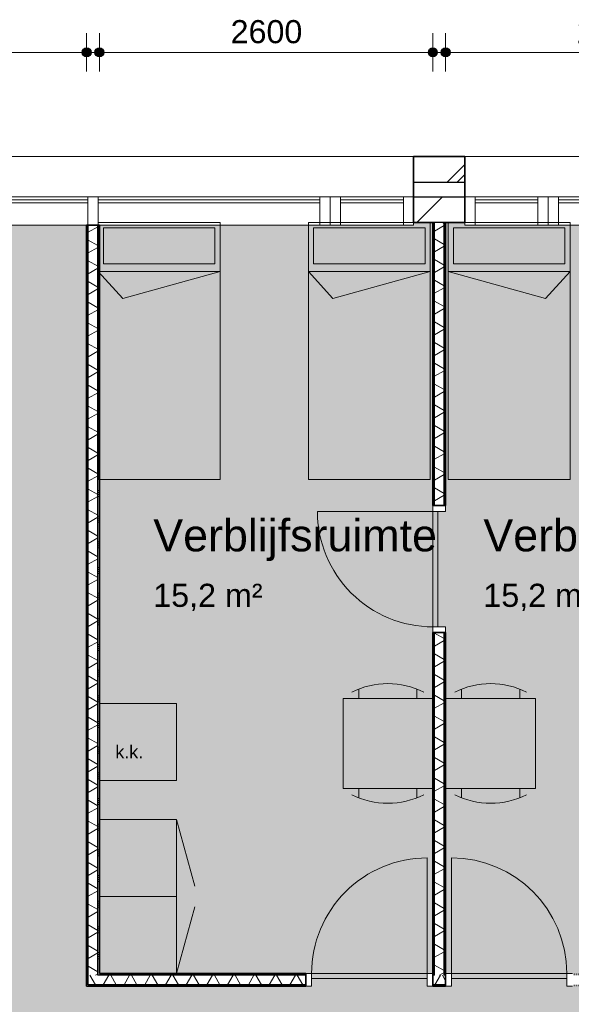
# Model space of a CAD drawing. Header units: millimetres. Extents: x 76115 to 117635, y -12665 to 37646.
# Tile 38 of 52: x 85576 to 89878, y 29975 to 37646. Entities that reach past the tile are written whole.
import ezdxf

# ---------------------------------------------------------------- set-up
doc = ezdxf.new("R2010")
doc.units = ezdxf.units.MM
doc.linetypes.add('Hidden', pattern=[4, 2, -2])
for name, color, linetype, lineweight in [('A-ANNO-DIMS', 211, 'Continuous', 9), ('A-ANNO-DIMS-100', 211, 'Continuous', 9), ('A-AREA-IDEN', 2, 'Continuous', 13), ('A-AREA-PATT', 32, 'Continuous', 9), ('A-DETL', 90, 'Continuous', 13), ('A-DOOR', 31, 'Continuous', 18), ('A-DOOR-FRAM', 31, 'Continuous', 13), ('A-GLAZ-CURT', 52, 'Continuous', 13), ('A-GLAZ-CWMG', 51, 'Continuous', 13), ('A-WALL', 113, 'Continuous', 18), ('A-WALL-PATT', 111, 'Continuous', 35), ('G-ANNO-TEXT', 231, 'Continuous', 9), ('I-WALL', 2, 'Continuous', 18)]:
    doc.layers.add(name, color=color, linetype=linetype, lineweight=lineweight)
doc.styles.add('Arial', font='arial.ttf', dxfattribs={"height": 180})
doc.styles.add('Arial_1', font='arial.ttf', dxfattribs={"height": 250})
doc.styles.add('Arial_2', font='arial.ttf', dxfattribs={"height": 100})
doc.dimstyles.new('1_8mm', dxfattribs={"dimscale": 304.8, "dimtxt": 183.646692, "dimasz": 0.918635, "dimexe": 0.492126, "dimexo": 0.0625, "dimgap": 0.059055, "dimtad": 1, "dimdec": 0, "dimrnd": 5, "dimzin": 0, "dimdsep": 46, "dimtxsty": 'Arial', "dimblk1": 'DOTSMALL', "dimblk2": 'DOTSMALL', "dimsah": 1, "dimcen": 0.09, "dimdle": 0.590551, "dimazin": 0, "dimtfac": 1, "dimtdec": 4, "dimtix": 1, "dimtmove": 0, "dimatfit": 3, "dimfxl": 0.492126, "dimfxlon": 1, "dimtvp": 1, "dimtolj": 1, "dimtzin": 0, "dimlwd": 13, "dimlwe": 13, "dimarcsym": 2})
pattern_1 = [(180, (88897.68, 33140.32), (-2e-14, -200), []), (180, (88897.68, 33156.32), (-2e-14, -200), []), (180, (88897.68, 33172.32), (-2e-14, -200), []), (180, (88897.68, 33188.32), (-2e-14, -200), [])]
pattern_2 = [(270, (96947.73, 30215.82), (200, 7e-13), []), (270, (96931.73, 30215.82), (200, 7e-13), []), (270, (96915.73, 30215.82), (200, 7e-13), []), (270, (96899.73, 30215.82), (200, 7e-13), [])]
pattern_3 = [(180, (86197.66, 33130.82), (-2e-14, -200), []), (180, (86197.66, 33146.82), (-2e-14, -200), []), (180, (86197.66, 33162.82), (-2e-14, -200), []), (180, (86197.66, 33178.82), (-2e-14, -200), [])]

# ---------------------------------------------------------------- blocks, each defined once
blk = doc.blocks.new('System Panel - glas_offset-35-7501420-plot_01')
at = {"layer": 'A-GLAZ-CURT'}
for p, q in [((865, 47.5), (-865, 47.5)), ((-865, 47.5), (-865, 22.5)), ((-865, 22.5), (865, 22.5)), ((865, 22.5), (865, 47.5))]:
    blk.add_line(p, q, dxfattribs=at)
blk = doc.blocks.new('Rectangular Mullion - 80x220-7501414-plot_01')
at = {"layer": 'A-GLAZ-CWMG'}
for p, q in [((86187.7, 36265.8), (87917.7, 36265.8)), ((86197.7, 36045.8), (87917.7, 36045.8))]:
    blk.add_line(p, q, dxfattribs=at)
blk = doc.blocks.new('Rectangular Mullion - 80x220-7501422-plot_01')
at = {"layer": 'A-GLAZ-CWMG'}
for p, q in [((0, 0), (-80, 0)), ((-80, 0), (-80, -220)), ((0, -220), (0, 0)), ((-80, -220), (0, -220))]:
    blk.add_line(p, q, dxfattribs=at)
blk = doc.blocks.new('Rectangular Mullion - 80x220-7501416-plot_01')
at = {"layer": 'A-GLAZ-CWMG'}
for p, q in [((84377.7, 36265.8), (86107.7, 36265.8)), ((84377.7, 36045.8), (86097.7, 36045.8))]:
    blk.add_line(p, q, dxfattribs=at)
blk = doc.blocks.new('Rectangular Mullion - 80x220-7501417-plot_01')
at = {"layer": 'A-GLAZ-CWMG'}
for p, q in [((-40, 0), (40, 0)), ((-40, -220), (-40, 0)), ((40, 0), (40, -220)), ((40, -220), (-40, -220))]:
    blk.add_line(p, q, dxfattribs=at)
blk = doc.blocks.new('System Panel - glas_offset-35-7501423-plot_01')
at = {"layer": 'A-GLAZ-CURT'}
for p, q in [((245, 47.5), (-245, 47.5)), ((-245, 47.5), (-245, 22.5)), ((-245, 22.5), (245, 22.5)), ((245, 22.5), (245, 47.5))]:
    blk.add_line(p, q, dxfattribs=at)
blk = doc.blocks.new('Rectangular Mullion - 80x220-7501419-plot_01')
at = {"layer": 'A-GLAZ-CWMG'}
for p, q in [((83727.6, 36265.8), (84217.7, 36265.8)), ((83727.6, 36045.8), (84217.7, 36045.8))]:
    blk.add_line(p, q, dxfattribs=at)
blk = doc.blocks.new('Rectangular Mullion - 80x220-7501424-plot_01')
at = {"layer": 'A-GLAZ-CWMG'}
for p, q in [((-80, 0), (0, 0)), ((-80, -220), (-80, 0)), ((0, 0), (0, -220)), ((0, -220), (-80, -220))]:
    blk.add_line(p, q, dxfattribs=at)
blk = doc.blocks.new('Rectangular Mullion - 80x220-7501425-plot_01')
at = {"layer": 'A-GLAZ-CWMG'}
for p, q in [((0, 0), (-80, 0)), ((-80, 0), (-80, -220)), ((0, -220), (0, 0)), ((-80, -220), (0, -220))]:
    blk.add_line(p, q, dxfattribs=at)
blk = doc.blocks.new('Rectangular Mullion - 80x220-7501421-plot_01')
at = {"layer": 'A-GLAZ-CWMG'}
for p, q in [((-80, 0), (0, 0)), ((-80, -220), (-80, 0)), ((0, 0), (0, -220)), ((0, -220), (-80, -220))]:
    blk.add_line(p, q, dxfattribs=at)
blk = doc.blocks.new('200_32_ISR_deur_binnen - dagmaat 0900x2300-7594411-plot_01')
at = {"layer": 'A-DOOR', "lineweight": 13}
blk.add_hatch(color=256, dxfattribs=at).paths.add_polyline_path([(450, -10), (-450, -10), (-450, -50), (450, -50)])
at = {"layer": 'A-DOOR', "linetype": 'Hidden', "lineweight": 13}
blk.add_line((-450, -10), (450, -10), dxfattribs=at)
at = {"layer": 'A-DOOR', "lineweight": 13}
for p, q in [((-450, -10), (450, -10)), ((-450, -50), (-450, -10)), ((-450, -50), (-450, -950)), ((-450, -50), (450, -50)), ((450, -50), (-450, -50)), ((450, -10), (450, -50))]:
    blk.add_line(p, q, dxfattribs=at)
blk.add_arc((-450, -50), 900, 270, 0, dxfattribs=at)
at = {"layer": 'A-DOOR-FRAM'}
for p, q in [((-495, 50), (-450, 50)), ((-450, 50), (-450, -50)), ((450, -50), (450, 50)), ((450, 50), (495, 50)), ((-450, -50), (-495, -50)), ((495, -50), (450, -50))]:
    blk.add_line(p, q, dxfattribs=at)
blk = doc.blocks.new('200_32_ISR_deur_binnen - dagmaat 0900x2300-7594412-plot_01')
at = {"layer": 'A-DOOR', "lineweight": 13}
blk.add_hatch(color=256, dxfattribs=at).paths.add_polyline_path([(-450, 10), (450, 10), (450, 50), (-450, 50)])
for p, q in [((-450, 50), (-450, 950)), ((-450, 50), (450, 50)), ((-450, 50), (-450, 10)), ((450, 50), (-450, 50)), ((-450, 10), (450, 10)), ((450, 10), (450, 50))]:
    blk.add_line(p, q, dxfattribs=at)
at = {"layer": 'A-DOOR', "linetype": 'Hidden', "lineweight": 13}
blk.add_line((-450, 10), (450, 10), dxfattribs=at)
at = {"layer": 'A-DOOR', "lineweight": 13}
blk.add_arc((-450, 50), 900, 360, 90, dxfattribs=at)
at = {"layer": 'A-DOOR-FRAM'}
for p, q in [((-450, 50), (-495, 50)), ((-450, -50), (-450, 50)), ((495, 50), (450, 50)), ((450, 50), (450, -50)), ((-495, -50), (-450, -50)), ((450, -50), (495, -50))]:
    blk.add_line(p, q, dxfattribs=at)
blk = doc.blocks.new('DIMBLOCK21-plot_01')
at = {"layer": 'A-ANNO-DIMS-100', "lineweight": 25}
h = blk.add_hatch(color=256, dxfattribs=at)
edge = h.paths.add_edge_path()
edge.add_arc((88897.7, 37391.1), 35, 0, 360)
h = blk.add_hatch(color=256, dxfattribs=at)
edge = h.paths.add_edge_path()
edge.add_arc((91497.7, 37391.1), 35, 0, 360)
at = {"layer": 'A-ANNO-DIMS-100', "lineweight": 13}
for p, q in [((88897.7, 37391.1), (88897.7, 37541.1)), ((91497.7, 37391.1), (91497.7, 37541.1)), ((88717.7, 37391.1), (91677.7, 37391.1)), ((88897.7, 37391.1), (88897.7, 37241.1)), ((91497.7, 37391.1), (91497.7, 37241.1))]:
    blk.add_line(p, q, dxfattribs=at)
at = {"layer": 'A-ANNO-DIMS-100', "lineweight": 25}
for centre in [(88897.7, 37391.1), (91497.7, 37391.1)]:
    blk.add_circle(centre, 35, dxfattribs=at)
at = {"layer": 'A-ANNO-DIMS-100', "color": 0, "lineweight": 13, "insert": (89920.8, 37642.8), "char_height": 180, "width": 664.518, "attachment_point": 1, "line_spacing_factor": 0.941778, "style": 'Arial'}
blk.add_mtext('2600', dxfattribs=at)
blk = doc.blocks.new('_DotSmall')
at = {"color": 0, "linetype": 'ByBlock', "const_width": 0.5}
blk.add_lwpolyline([(-0.0625, 0, 1), (0.0625, 0, 1)], format="xyb", close=True, dxfattribs=at)
blk = doc.blocks.new('DIMBLOCK22-plot_01')
at = {"layer": 'A-ANNO-DIMS-100', "lineweight": 25}
h = blk.add_hatch(color=256, dxfattribs=at)
edge = h.paths.add_edge_path()
edge.add_arc((86197.7, 37391.1), 35, 0, 360)
h = blk.add_hatch(color=256, dxfattribs=at)
edge = h.paths.add_edge_path()
edge.add_arc((88797.7, 37391.1), 35, 0, 360)
at = {"layer": 'A-ANNO-DIMS-100', "lineweight": 13}
for p, q in [((86197.7, 37391.1), (86197.7, 37541.1)), ((88797.7, 37391.1), (88797.7, 37541.1)), ((86017.7, 37391.1), (88977.7, 37391.1)), ((86197.7, 37391.1), (86197.7, 37241.1)), ((88797.7, 37391.1), (88797.7, 37241.1))]:
    blk.add_line(p, q, dxfattribs=at)
at = {"layer": 'A-ANNO-DIMS-100', "lineweight": 25}
for centre in [(86197.7, 37391.1), (88797.7, 37391.1)]:
    blk.add_circle(centre, 35, dxfattribs=at)
at = {"layer": 'A-ANNO-DIMS-100', "color": 0, "lineweight": 13, "insert": (87220.8, 37642.8), "char_height": 180, "width": 664.518, "attachment_point": 1, "line_spacing_factor": 0.941778, "style": 'Arial'}
blk.add_mtext('2600', dxfattribs=at)
blk = doc.blocks.new('DIMBLOCK23-plot_01')
at = {"layer": 'A-ANNO-DIMS-100', "lineweight": 25}
h = blk.add_hatch(color=256, dxfattribs=at)
edge = h.paths.add_edge_path()
edge.add_arc((84347.7, 37391.1), 35, 0, 360)
h = blk.add_hatch(color=256, dxfattribs=at)
edge = h.paths.add_edge_path()
edge.add_arc((86097.7, 37391.1), 35, 0, 360)
at = {"layer": 'A-ANNO-DIMS-100', "lineweight": 13}
for p, q in [((84347.7, 37391.1), (84347.7, 37541.1)), ((86097.7, 37391.1), (86097.7, 37541.1)), ((84167.7, 37391.1), (86277.7, 37391.1)), ((84347.7, 37391.1), (84347.7, 37241.1)), ((86097.7, 37391.1), (86097.7, 37241.1))]:
    blk.add_line(p, q, dxfattribs=at)
at = {"layer": 'A-ANNO-DIMS-100', "lineweight": 25}
for centre in [(84347.7, 37391.1), (86097.7, 37391.1)]:
    blk.add_circle(centre, 35, dxfattribs=at)
at = {"layer": 'A-ANNO-DIMS-100', "color": 0, "lineweight": 13, "insert": (84945.8, 37642.8), "char_height": 180, "width": 664.518, "attachment_point": 1, "line_spacing_factor": 0.941778, "style": 'Arial'}
blk.add_mtext('1750', dxfattribs=at)

msp = doc.modelspace()

# ---------------------------------------------------------------- hatches: boundary and pattern name
at = {"layer": 'A-AREA-PATT'}
h = msp.add_hatch(color=9, dxfattribs=at)
h.paths.add_polyline_path([(88752.7, 30165.8), (88752.7, 30175.8), (87852.7, 30175.8), (87852.7, 30165.8), (88547.4, 30165.8)])
h.paths.add_polyline_path([(88752.7, 30215.8), (88797.7, 30215.8), (88797.7, 36064.8), (88647.7, 36064.8), (88647.7, 36045.8), (86197.7, 36045.8), (86197.7, 30215.8), (88514.3, 30215.8)])
h.paths.add_polyline_path([(88837.7, 32915.8), (88847.7, 32915.8), (88847.7, 33815.8), (88837.7, 33815.8)])
h = msp.add_hatch(color=9, dxfattribs=at)
h.paths.add_polyline_path([(89842.7, 30165.8), (89842.7, 30175.8), (88942.7, 30175.8), (88942.7, 30165.8), (89535.4, 30165.8)])
h.paths.add_polyline_path([(91497.7, 30215.8), (91497.7, 36045.8), (89047.7, 36045.8), (89047.7, 36064.8), (88897.7, 36064.8), (88897.7, 33815.8), (88847.7, 33815.8), (88847.7, 32915.8), (88897.7, 32915.8), (88897.7, 30215.8), (89887.7, 30215.8)])
h = msp.add_hatch(color=9, dxfattribs=at)
h.paths.add_polyline_path([(104851.7, 3666.6), (104996.7, 3666.6), (104996.7, 5370.5), (105046.7, 5370.5), (105046.7, 6270.5), (104996.7, 6270.5), (104996.7, 6460.5), (105046.7, 6460.5), (105046.7, 7360.5), (104996.7, 7360.5), (104996.7, 10770.6), (105046.7, 10770.6), (105046.7, 11670.6), (104996.7, 11670.6), (104996.7, 11860.6), (105046.7, 11860.6), (105046.7, 12760.6), (104996.7, 12760.6), (104996.7, 14516.8), (109547.8, 14516.8), (109547.8, 16170.6), (109597.8, 16170.6), (109597.8, 17070.6), (109547.8, 17070.6), (109547.8, 17260.6), (109597.8, 17260.6), (109597.8, 18160.6), (109547.8, 18160.6), (109547.8, 21570.6), (109597.8, 21570.6), (109597.8, 22470.6), (109547.8, 22470.6), (109547.8, 22660.6), (109597.8, 22660.6), (109597.8, 23560.6), (109547.8, 23560.6), (109547.8, 26970.7), (109597.8, 26970.7), (109597.8, 27870.7), (109547.8, 27870.7), (109547.8, 28060.7), (109597.8, 28060.7), (109597.8, 28960.7), (109547.8, 28960.7), (109547.8, 32370.7), (109597.8, 32370.7), (109597.8, 33270.7), (109547.8, 33270.7), (109547.8, 33460.7), (109597.8, 33460.7), (109597.8, 34360.7), (109547.8, 34360.7), (109547.8, 36045.8), (107797.8, 36045.8), (107797.8, 30115.8), (106042.8, 30115.8), (106042.8, 30165.8), (105142.8, 30165.8), (105142.8, 30115.8), (104952.8, 30115.8), (104952.8, 30165.8), (104052.8, 30165.8), (104052.8, 30115.8), (100642.7, 30115.8), (100642.7, 30165.8), (99742.7, 30165.8), (99742.7, 30115.8), (99552.7, 30115.8), (99552.7, 30165.8), (98652.7, 30165.8), (98652.7, 30115.8), (95242.7, 30115.8), (95242.7, 30165.8), (94342.7, 30165.8), (94342.7, 30115.8), (94152.7, 30115.8), (94152.7, 30165.8), (93252.7, 30165.8), (93252.7, 30115.8), (89842.7, 30115.8), (89842.7, 30165.8), (88942.7, 30165.8), (88942.7, 30115.8), (88752.7, 30115.8), (88752.7, 30165.8), (87852.7, 30165.8), (87852.7, 30115.8), (86097.7, 30115.8), (86097.7, 36045.8), (84347.7, 36045.8), (84347.7, 34360.8), (84297.7, 34360.8), (84297.7, 33460.8), (84347.7, 33460.8), (84347.7, 33270.8), (84297.7, 33270.8), (84297.7, 32370.8), (84347.7, 32370.8), (84347.7, 28960.8), (84297.7, 28960.8), (84297.7, 28060.8), (84347.7, 28060.8), (84347.7, 27870.8), (84297.7, 27870.8), (84297.7, 26970.8), (84347.7, 26970.8), (84347.7, 23560.7), (84297.7, 23560.7), (84297.7, 22660.7), (84347.7, 22660.7), (84347.7, 22470.7), (84297.7, 22470.7), (84297.7, 21570.7), (84347.7, 21570.7), (84347.7, 18160.7), (84297.7, 18160.7), (84297.7, 17260.7), (84347.7, 17260.7), (84347.7, 17070.7), (84297.7, 17070.7), (84297.7, 16170.7), (84347.7, 16170.7), (84347.7, 12760.7), (84297.7, 12760.7), (84297.7, 11860.7), (84347.7, 11860.7), (84347.7, 11670.7), (84297.7, 11670.7), (84297.7, 10770.7), (84347.7, 10770.7), (84347.7, 7360.6), (84297.7, 7360.6), (84297.7, 6460.6), (84347.7, 6460.6), (84347.7, 6270.6), (84297.7, 6270.6), (84297.7, 5370.6), (84347.7, 5370.6), (84347.7, 3685.6), (86107.7, 3685.6), (86107.7, 5265.6), (86157.7, 5265.6), (86157.7, 6165.6), (86107.7, 6165.6), (86107.7, 6265.6), (85847.4, 6265.6), (85847.4, 14015.7), (94347.7, 14015.7), (94347.7, 12810.7), (94297.7, 12810.7), (94297.7, 11910.7), (94347.7, 11910.7), (94347.7, 10065.7), (96777.8, 10065.7), (96777.8, 10665.7), (96827.8, 10665.7), (96827.8, 11565.7), (96777.8, 11565.7), (96777.8, 14015.7), (100677.8, 14015.7), (100677.8, 6265.6), (99847.7, 6265.6), (99847.7, 3685.6), (100417.7, 3685.6), (100417.8, 3685.6), (104847.8, 3685.6), (104847.8, 3666.6)])
h.paths.add_polyline_path([(99797.7, 4065.6), (99807.7, 4065.6), (99807.7, 5865.6), (99797.7, 5865.6), (99797.7, 4460.5)])
h.paths.add_polyline_path([(85887.4, 6410.6), (85897.4, 6410.6), (85897.4, 7310.6), (85887.4, 7309.8)])
h.paths.add_polyline_path([(95192.7, 9965.7), (95992.7, 9965.7), (95992.7, 10025.7), (94392.7, 10025.7), (94392.7, 9965.7)])
h.paths.add_polyline_path([(102647.6, 11465.4), (102047.6, 11465.4), (102047.6, 12065.4), (102647.6, 12065.4), (102647.6, 11583.8)])
h.paths.add_polyline_path([(99177.8, 13965.7), (99177.8, 13975.7), (98277.8, 13975.7), (98277.8, 13965.7)])
h.paths.add_polyline_path([(86947.4, 13965.7), (86947.4, 13975.7), (86047.4, 13975.7), (86047.4, 13965.7), (86447.4, 13965.7)])
h.paths.add_polyline_path([(100479.8, 15865.8), (100089.8, 15865.8), (100089.8, 15915.8), (99189.8, 15915.8), (99189.8, 15865.8), (96379.8, 15865.8), (96379.8, 15915.8), (95479.8, 15915.8), (95479.8, 15865.8), (94769.8, 15865.8), (94769.8, 15915.8), (93869.8, 15915.8), (93869.8, 15865.8), (93204.8, 15865.8), (93204.8, 15915.8), (92304.8, 15915.8), (92304.8, 15865.8), (91639.8, 15865.8), (91639.8, 15915.8), (90739.8, 15915.8), (90739.8, 15865.8), (90074.8, 15865.8), (90074.8, 15915.8), (89174.8, 15915.8), (89174.8, 15865.8), (88509.8, 15865.8), (88509.8, 15915.8), (87609.8, 15915.8), (87609.8, 15865.8), (86947.4, 15865.8), (86947.4, 15915.8), (86047.4, 15915.8), (86047.4, 15865.8), (85847.4, 15865.8), (85847.4, 23365.8), (86047.4, 23365.8), (86047.4, 23315.8), (86947.4, 23315.8), (86947.4, 23365.8), (87609.8, 23365.8), (87609.8, 23315.8), (88509.8, 23315.8), (88509.8, 23365.8), (89174.8, 23365.8), (89174.8, 23315.8), (90074.8, 23315.8), (90074.8, 23365.8), (90739.8, 23365.8), (90739.8, 23315.8), (91639.8, 23315.8), (91639.8, 23365.8), (92304.8, 23365.8), (92304.8, 23315.8), (93204.8, 23315.8), (93204.8, 23365.8), (93869.8, 23365.8), (93869.8, 23315.8), (94769.8, 23315.8), (94769.8, 23365.8), (95479.8, 23365.8), (95479.8, 23315.8), (96379.8, 23315.8), (96379.8, 23365.8), (99189.8, 23365.8), (99189.8, 23315.8), (100089.8, 23315.8), (100089.8, 23365.8), (100479.8, 23365.8), (100479.8, 23315.8), (101379.8, 23315.8), (101379.8, 23365.8), (104189.8, 23365.8), (104189.8, 23315.8), (105089.8, 23315.8), (105089.8, 23365.8), (105334.8, 23365.8), (105334.8, 15865.8), (105089.8, 15865.8), (105089.8, 15915.8), (104189.8, 15915.8), (104189.8, 15865.8), (101379.8, 15865.8), (101379.8, 15915.8), (100479.8, 15915.8), (100479.8, 15878.3)])
h.paths.add_polyline_path([(85897.4, 24961.5), (85847.4, 24961.5), (85847.4, 25561.5), (85948.2, 25561.5), (85948.2, 28065.8), (88547.4, 28065.8), (88547.4, 28265.6), (89147.4, 28265.6), (89147.4, 28065.8), (105497.8, 28065.8), (105497.8, 25165.7), (86447.4, 25165.7), (86447.4, 24961.5)])
h.paths.add_polyline_path([(99746.3, 25205.7), (99785.4, 25205.7), (99785.4, 25265.7), (99010.4, 25265.7), (99010.4, 25205.7)])
h.paths.add_polyline_path([(100647.9, 25205.7), (101547.9, 25205.7), (101547.9, 25265.7), (100647.9, 25265.7)])
h.paths.add_polyline_path([(95284.8, 25205.7), (95935.2, 25205.7), (95935.2, 25265.7), (95160.2, 25265.7), (95160.2, 25205.7)])
h.paths.add_polyline_path([(101547.9, 27965.8), (101547.9, 28025.8), (100647.9, 28025.8), (100647.9, 27965.8), (101533.2, 27965.8)])
h.paths.add_polyline_path([(93619.7, 28015.8), (93747.2, 28015.8), (93747.2, 28025.8), (92847.2, 28025.8), (92847.2, 28015.8)])
h.paths.add_polyline_path([(90097.3, 28015.8), (90096.7, 28025.8), (89197.3, 28025.8), (89197.3, 28015.8), (89535.4, 28015.8)])
h.paths.add_polyline_path([(87048.2, 28015.8), (87048.2, 28025.8), (86148.2, 28025.8), (86148.2, 28015.8)])
at = {"layer": 'A-WALL-PATT', "lineweight": 9}
h = msp.add_hatch(dxfattribs=at)
h.set_pattern_fill('FP_1', color=256, style=0, pattern_type=2)
h.set_pattern_definition([(45, (0, 0), (-282.8427, 282.8427), []), (45, (0, 80), (-282.8427, 282.8427), [])])
h.paths.add_polyline_path([(115647.8, 36379.8), (116161.9, 36379.8), (116161.9, 36579.8), (115647.8, 36579.8)])
h.paths.add_polyline_path([(110647.8, 36379.8), (110647.8, 36579.8), (110247.8, 36579.8), (110247.8, 36379.8)])
h.paths.add_polyline_path([(104847.8, 36379.8), (105247.8, 36379.8), (105247.8, 36579.8), (104847.8, 36579.8)])
h.paths.add_polyline_path([(99447.7, 36379.8), (99847.7, 36379.8), (99847.7, 36579.8), (99447.7, 36579.8)])
h.paths.add_polyline_path([(94447.7, 36379.8), (94447.7, 36579.8), (94047.7, 36579.8), (94047.7, 36379.8)])
h.paths.add_polyline_path([(89047.7, 36379.8), (89047.7, 36579.8), (88647.7, 36579.8), (88647.7, 36379.8)])
h.paths.add_polyline_path([(83647.6, 36379.8), (83647.6, 36579.8), (83247.6, 36579.8), (83247.6, 36379.8)])
h.paths.add_polyline_path([(78247.6, 36379.8), (78247.6, 36579.8), (77533.6, 36579.8), (77533.6, 36379.8), (77733.6, 36379.8)])
h = msp.add_hatch(dxfattribs=at)
h.set_pattern_fill('FP_2', color=256, angle=45, style=0, pattern_type=2)
h.set_pattern_definition([(45, (0, 0), (-212.132, 212.132), [])])
h.paths.add_polyline_path([(115846.9, 36064.8), (115846.9, 36264.8), (115647.8, 36264.8), (115647.8, 36064.8)])
h.paths.add_polyline_path([(110647.8, 36064.8), (110647.8, 36264.8), (110247.8, 36264.8), (110247.8, 36064.8)])
h.paths.add_polyline_path([(105097.8, 36064.8), (105247.8, 36064.8), (105247.8, 36264.8), (104847.8, 36264.8), (104847.8, 36064.8), (105085.3, 36064.8)])
h.paths.add_polyline_path([(99597.7, 36064.8), (99847.7, 36064.8), (99847.7, 36264.8), (99447.7, 36264.8), (99447.7, 36064.8)])
h.paths.add_polyline_path([(94210.2, 36064.8), (94447.7, 36064.8), (94447.7, 36264.8), (94047.7, 36264.8), (94047.7, 36064.8), (94197.7, 36064.8)])
h.paths.add_polyline_path([(88797.7, 36064.8), (89047.7, 36064.8), (89047.7, 36264.8), (88647.7, 36264.8), (88647.7, 36064.8)])
h.paths.add_polyline_path([(83647.6, 36064.8), (83647.6, 36264.8), (83247.6, 36264.8), (83247.6, 36064.8)])
h.paths.add_polyline_path([(78247.6, 36064.8), (78247.6, 36264.8), (77848.6, 36264.8), (77848.6, 36064.8), (78048.6, 36064.8)])
h = msp.add_hatch(dxfattribs=at)
h.set_pattern_fill('FP_49', color=256, angle=90, style=0, pattern_type=2)
h.set_pattern_definition(pattern_1)
h.paths.add_polyline_path([(88810.2, 30215.8), (88810.2, 32870.8), (88797.7, 32870.8), (88797.7, 30215.8)])
h.paths.add_polyline_path([(88810.2, 33860.8), (88810.2, 36064.8), (88797.7, 36064.8), (88797.7, 33860.8)])
h = msp.add_hatch(dxfattribs=at)
h.set_pattern_fill('FP_50', color=256, angle=60, style=0, pattern_type=2)
h.set_pattern_definition([(150, (88897.68, 33140.32), (-70, -121.2436), []), (210, (88897.68, 33140.32), (70, -121.2436), [])])
h.paths.add_polyline_path([(88885.2, 30203.3), (88885.2, 32870.8), (88810.2, 32870.8), (88810.2, 30203.3)])
h.paths.add_polyline_path([(88885.2, 33860.8), (88885.2, 36064.8), (88810.2, 36064.8), (88810.2, 33860.8)])
h = msp.add_hatch(dxfattribs=at)
h.set_pattern_fill('FP_49', color=256, angle=90, style=0, pattern_type=2)
h.set_pattern_definition(pattern_1)
h.paths.add_polyline_path([(88897.7, 30215.8), (88897.7, 32870.8), (88885.2, 32870.8), (88885.2, 30215.8)])
h.paths.add_polyline_path([(88885.2, 33860.8), (88897.7, 33860.8), (88897.7, 36064.8), (88885.2, 36064.8), (88885.2, 34378.4)])
h = msp.add_hatch(dxfattribs=at)
h.set_pattern_fill('FP_65', color=256, angle=90, style=0, pattern_type=2)
h.set_pattern_definition(pattern_3)
h.paths.add_polyline_path([(86110.2, 30128.3), (86110.2, 36045.8), (86097.7, 36045.8), (86097.7, 30128.3)])
h = msp.add_hatch(dxfattribs=at)
h.set_pattern_fill('FP_66', color=256, angle=60, style=0, pattern_type=2)
h.set_pattern_definition([(150, (86197.66, 33130.82), (-70, -121.2436), []), (210, (86197.66, 33130.82), (70, -121.2436), [])])
h.paths.add_polyline_path([(86110.2, 30203.3), (86185.2, 30203.3), (86185.2, 36045.8), (86110.2, 36045.8), (86110.2, 30215.8)])
h = msp.add_hatch(dxfattribs=at)
h.set_pattern_fill('FP_65', color=256, angle=90, style=0, pattern_type=2)
h.set_pattern_definition(pattern_3)
h.paths.add_polyline_path([(86197.7, 30215.8), (86197.7, 36045.8), (86185.2, 36045.8), (86185.2, 30215.8)])
h = msp.add_hatch(dxfattribs=at)
h.set_pattern_fill('FP_52', color=256, angle=-300, style=0, pattern_type=2)
h.set_pattern_definition([(240, (96947.73, 30215.82), (121.2436, -70), []), (300, (96947.73, 30215.82), (121.2436, 70), [])])
h.paths.add_polyline_path([(107785.3, 30128.3), (107785.3, 30203.3), (106087.8, 30203.3), (106087.8, 30128.3)])
h.paths.add_polyline_path([(105097.8, 30128.3), (105097.8, 30203.3), (104997.8, 30203.3), (104997.8, 30128.3)])
h.paths.add_polyline_path([(103830.6, 30128.3), (104007.8, 30128.3), (104007.8, 30203.3), (100687.7, 30203.3), (100687.7, 30128.3), (101788.4, 30128.3)])
h.paths.add_polyline_path([(99597.7, 30128.3), (99697.7, 30128.3), (99697.7, 30203.3), (99597.7, 30203.3)])
h.paths.add_polyline_path([(98607.7, 30128.3), (98607.7, 30203.3), (95287.7, 30203.3), (95287.7, 30128.3), (97704.1, 30128.3)])
h.paths.add_polyline_path([(94297.7, 30128.3), (94297.7, 30203.3), (94197.7, 30203.3), (94197.7, 30128.3)])
h.paths.add_polyline_path([(93207.7, 30128.3), (93207.7, 30203.3), (89887.7, 30203.3), (89887.7, 30128.3)])
h.paths.add_polyline_path([(88897.7, 30128.3), (88897.7, 30203.3), (88797.7, 30203.3), (88797.7, 30128.3)])
h.paths.add_polyline_path([(87493.2, 30128.3), (87807.7, 30128.3), (87807.7, 30203.3), (86110.2, 30203.3), (86110.2, 30128.3)])
h = msp.add_hatch(dxfattribs=at)
h.set_pattern_fill('FP_51', color=256, angle=-270, style=0, pattern_type=2)
h.set_pattern_definition(pattern_2)
h.paths.add_polyline_path([(107710.3, 30203.3), (107710.3, 30215.8), (106087.8, 30215.8), (106087.8, 30203.3)])
h.paths.add_polyline_path([(105010.3, 30203.3), (105010.3, 30215.8), (104997.8, 30215.8), (104997.8, 30203.3)])
h.paths.add_polyline_path([(104007.8, 30203.3), (104007.8, 30215.8), (102385.3, 30215.8), (102385.3, 30203.3), (103830.6, 30203.3)])
h.paths.add_polyline_path([(105085.3, 30203.3), (105097.8, 30203.3), (105097.8, 30215.8), (105085.3, 30215.8)])
h.paths.add_polyline_path([(102310.3, 30203.3), (102310.3, 30215.8), (100687.7, 30215.8), (100687.7, 30203.3), (101788.4, 30203.3)])
h.paths.add_polyline_path([(99597.7, 30203.3), (99610.2, 30203.3), (99610.2, 30215.8), (99597.7, 30215.8)])
h.paths.add_polyline_path([(99685.2, 30203.3), (99697.7, 30203.3), (99697.7, 30215.8), (99685.2, 30215.8)])
h.paths.add_polyline_path([(98607.7, 30203.3), (98607.7, 30215.8), (96985.2, 30215.8), (96985.2, 30203.3), (97704.1, 30203.3)])
h.paths.add_polyline_path([(94210.2, 30203.3), (94210.2, 30215.8), (94197.7, 30215.8), (94197.7, 30203.3)])
h.paths.add_polyline_path([(96910.2, 30203.3), (96910.2, 30215.8), (95287.7, 30215.8), (95287.7, 30203.3), (95661.9, 30203.3)])
h.paths.add_polyline_path([(94297.7, 30203.3), (94297.7, 30215.8), (94285.2, 30215.8), (94285.2, 30203.3)])
h.paths.add_polyline_path([(93207.7, 30203.3), (93207.7, 30215.8), (91585.2, 30215.8), (91585.2, 30203.3)])
h.paths.add_polyline_path([(91510.2, 30203.3), (91510.2, 30215.8), (89887.7, 30215.8), (89887.7, 30203.3)])
h.paths.add_polyline_path([(88897.7, 30203.3), (88897.7, 30215.8), (88885.2, 30215.8), (88885.2, 30203.3)])
h.paths.add_polyline_path([(88810.2, 30203.3), (88810.2, 30215.8), (88797.7, 30215.8), (88797.7, 30203.3)])
h.paths.add_polyline_path([(87807.7, 30203.3), (87807.7, 30215.8), (86185.2, 30215.8), (86185.2, 30203.3), (87493.2, 30203.3)])
h = msp.add_hatch(dxfattribs=at)
h.set_pattern_fill('FP_51', color=256, angle=-270, style=0, pattern_type=2)
h.set_pattern_definition(pattern_2)
h.paths.add_polyline_path([(107797.8, 30115.8), (107797.8, 30128.3), (106087.8, 30128.3), (106087.8, 30115.8)])
h.paths.add_polyline_path([(105097.8, 30115.8), (105097.8, 30128.3), (104997.8, 30128.3), (104997.8, 30115.8)])
h.paths.add_polyline_path([(103830.6, 30115.8), (104007.8, 30115.8), (104007.8, 30128.3), (100687.7, 30128.3), (100687.7, 30115.8), (101788.4, 30115.8)])
h.paths.add_polyline_path([(99597.7, 30115.8), (99697.7, 30115.8), (99697.7, 30128.3), (99597.7, 30128.3)])
h.paths.add_polyline_path([(98607.7, 30115.8), (98607.7, 30128.3), (95287.7, 30128.3), (95287.7, 30115.8), (97704.1, 30115.8)])
h.paths.add_polyline_path([(94197.7, 30115.8), (94297.7, 30115.8), (94297.7, 30128.3), (94197.7, 30128.3)])
h.paths.add_polyline_path([(93207.7, 30115.8), (93207.7, 30128.3), (89887.7, 30128.3), (89887.7, 30115.8)])
h.paths.add_polyline_path([(88897.7, 30115.8), (88897.7, 30128.3), (88797.7, 30128.3), (88797.7, 30115.8)])
h.paths.add_polyline_path([(87807.7, 30115.8), (87807.7, 30128.3), (86097.7, 30128.3), (86097.7, 30115.8), (87493.2, 30115.8)])

# ---------------------------------------------------------------- linework, layer by layer
at = {"layer": 'A-DETL', "lineweight": 9}
for p, q in [((86188.7, 36064.8), (86188.7, 34064.8)), ((86188.7, 36064.8), (87138.7, 36064.8)), ((87138.7, 34064.8), (87138.7, 36064.8)), ((87827.7, 36064.8), (87827.7, 34064.8)), ((87827.7, 36064.8), (88777.7, 36064.8)), ((88777.7, 34064.8), (88777.7, 36064.8)), ((88917.7, 34064.8), (88917.7, 36064.8)), ((89867.7, 36064.8), (88917.7, 36064.8)), ((89867.7, 36064.8), (89867.7, 34064.8)), ((86228.7, 36024.8), (87098.7, 36024.8)), ((86228.7, 35744.8), (86228.7, 36024.8)), ((87098.7, 36024.8), (87098.7, 35744.8)), ((87867.7, 36024.8), (88737.7, 36024.8)), ((87867.7, 35744.8), (87867.7, 36024.8)), ((88737.7, 36024.8), (88737.7, 35744.8)), ((89827.7, 36024.8), (88957.7, 36024.8)), ((88957.7, 36024.8), (88957.7, 35744.8)), ((89827.7, 35744.8), (89827.7, 36024.8)), ((87138.7, 35684.8), (86188.7, 35684.8)), ((86188.7, 35684.8), (86379.4, 35473)), ((87098.7, 35744.8), (86228.7, 35744.8)), ((86379.4, 35473), (87138.7, 35684.8)), ((88777.7, 35684.8), (87827.7, 35684.8)), ((87827.7, 35684.8), (88018.4, 35473)), ((88737.7, 35744.8), (87867.7, 35744.8)), ((88018.4, 35473), (88777.7, 35684.8)), ((88917.7, 35684.8), (89867.7, 35684.8)), ((89677, 35473), (88917.7, 35684.8)), ((88957.7, 35744.8), (89827.7, 35744.8)), ((89867.7, 35684.8), (89677, 35473)), ((86188.7, 34064.8), (87138.7, 34064.8)), ((87827.7, 34064.8), (88777.7, 34064.8)), ((89867.7, 34064.8), (88917.7, 34064.8))]:
    msp.add_line(p, q, dxfattribs=at)
at = {"layer": 'A-DETL'}
for p, q in [((88220.4, 32431.2), (88220.4, 32357.8)), ((88672.9, 32431.2), (88672.9, 32357.8)), ((89022.5, 32431.2), (89022.5, 32357.8)), ((89475, 32431.2), (89475, 32357.8)), ((86797.7, 32319.1), (86197.7, 32319.1)), ((86197.7, 32319.1), (86197.7, 31719.1)), ((86797.7, 31719.1), (86797.7, 32319.1)), ((88097.7, 31657.8), (88097.7, 32357.8)), ((88097.7, 32357.8), (88797.7, 32357.8)), ((88797.7, 32357.8), (88797.7, 31657.8)), ((88897.7, 32357.8), (88897.7, 31657.8)), ((89597.7, 32357.8), (88897.7, 32357.8)), ((89597.7, 31657.8), (89597.7, 32357.8)), ((86197.7, 31719.1), (86797.7, 31719.1)), ((88797.7, 31657.8), (88097.7, 31657.8)), ((88220.4, 31584.5), (88220.4, 31657.8)), ((88672.9, 31584.5), (88672.9, 31657.8)), ((88897.7, 31657.8), (89597.7, 31657.8)), ((89022.5, 31584.5), (89022.5, 31657.8)), ((89475, 31584.5), (89475, 31657.8)), ((86197.7, 30815.8), (86197.7, 31415.8)), ((86197.7, 31415.8), (86797.7, 31415.8)), ((86797.7, 31415.8), (86797.7, 30815.8)), ((86797.7, 31415.8), (86942.7, 30895.7)), ((86197.7, 30215.8), (86197.7, 30815.8)), ((86197.7, 30815.8), (86797.7, 30815.8)), ((86797.7, 30815.8), (86797.7, 30215.8)), ((86797.7, 30215.8), (86942.7, 30736)), ((86197.7, 30215.8), (86797.7, 30215.8))]:
    msp.add_line(p, q, dxfattribs=at)
for centre, start, end in [((88446.6, 31848), 63.41048, 116.58952), ((89248.7, 31848), 63.41048, 116.58952), ((88446.6, 32167.7), 243.41048, 296.58952), ((89248.7, 32167.7), 243.41048, 296.58952)]:
    msp.add_arc(centre, 625.6, start, end, dxfattribs=at)
at = {"layer": 'A-WALL'}
for p, q in [((83647.6, 36579.8), (88647.7, 36579.8)), ((89047.7, 36579.8), (94047.7, 36579.8))]:
    msp.add_line(p, q, dxfattribs=at)
at = {"layer": 'A-WALL', "lineweight": 35}
for p, q in [((89047.7, 36579.8), (88647.7, 36579.8)), ((88647.7, 36579.8), (88647.7, 36064.8)), ((89047.7, 36064.8), (89047.7, 36579.8)), ((88647.7, 36064.8), (88797.7, 36064.8)), ((88897.7, 36064.8), (89047.7, 36064.8))]:
    msp.add_line(p, q, dxfattribs=at)
at = {"layer": 'A-WALL', "lineweight": 25}
for p, q in [((88647.7, 36379.8), (89047.7, 36379.8)), ((88647.7, 36264.8), (89047.7, 36264.8)), ((88897.7, 36064.8), (88797.7, 36064.8)), ((88810.2, 33860.8), (88810.2, 36064.8)), ((88885.2, 33860.8), (88885.2, 36064.8)), ((86110.2, 30128.3), (86110.2, 36045.8)), ((86185.2, 30203.3), (86185.2, 36045.8)), ((88810.2, 30203.3), (88810.2, 32870.8)), ((88885.2, 30203.3), (88885.2, 32870.8)), ((87807.7, 30203.3), (86185.2, 30203.3)), ((88810.2, 30203.3), (88797.7, 30203.3)), ((88897.7, 30203.3), (88885.2, 30203.3)), ((87807.7, 30128.3), (86110.2, 30128.3)), ((88897.7, 30128.3), (88797.7, 30128.3))]:
    msp.add_line(p, q, dxfattribs=at)
at = {"layer": 'I-WALL', "lineweight": 35}
for p, q in [((88797.7, 36064.8), (88797.7, 33860.8)), ((88897.7, 33860.8), (88897.7, 36064.8)), ((86097.7, 36045.8), (86097.7, 30115.8)), ((86197.7, 36045.8), (86097.7, 36045.8)), ((86197.7, 30215.8), (86197.7, 36045.8)), ((88797.7, 33860.8), (88897.7, 33860.8)), ((88797.7, 32870.8), (88797.7, 30115.8)), ((88897.7, 32870.8), (88797.7, 32870.8)), ((88897.7, 30115.8), (88897.7, 32870.8)), ((87807.7, 30215.8), (86197.7, 30215.8)), ((87807.7, 30115.8), (87807.7, 30215.8)), ((86097.7, 30115.8), (87807.7, 30115.8)), ((88797.7, 30115.8), (88897.7, 30115.8))]:
    msp.add_line(p, q, dxfattribs=at)

# ---------------------------------------------------------------- block references
at = {"layer": 'A-DOOR-FRAM'}
for p, rotation in [((88847.7, 33365.8), 270), ((88302.7, 30165.8), 180)]:
    msp.add_blockref('200_32_ISR_deur_binnen - dagmaat 0900x2300-7594411-plot_01', p, dxfattribs=dict(at, rotation=rotation))
msp.add_blockref('200_32_ISR_deur_binnen - dagmaat 0900x2300-7594412-plot_01', (89392.7, 30165.8), dxfattribs=at)
at = {"layer": 'A-GLAZ-CURT', "rotation": 180}
for name, p in [('System Panel - glas_offset-35-7501420-plot_01', (85242.7, 36265.8)), ('System Panel - glas_offset-35-7501420-plot_01', (87052.7, 36265.8)), ('System Panel - glas_offset-35-7501423-plot_01', (88322.7, 36265.8)), ('System Panel - glas_offset-35-7501423-plot_01', (89372.7, 36265.8)), ('System Panel - glas_offset-35-7501420-plot_01', (90642.7, 36265.8))]:
    msp.add_blockref(name, p, dxfattribs=at)
at = {"layer": 'A-GLAZ-CWMG'}
for name, p in [('Rectangular Mullion - 80x220-7501416-plot_01', (0, 0)), ('Rectangular Mullion - 80x220-7501414-plot_01', (0, 0)), ('Rectangular Mullion - 80x220-7501422-plot_01', (87997.7, 36265.8)), ('Rectangular Mullion - 80x220-7501419-plot_01', (4350, 0)), ('Rectangular Mullion - 80x220-7501425-plot_01', (88647.7, 36265.8)), ('Rectangular Mullion - 80x220-7501419-plot_01', (5400, 0)), ('Rectangular Mullion - 80x220-7501425-plot_01', (89697.7, 36265.8)), ('Rectangular Mullion - 80x220-7501416-plot_01', (5400, 0))]:
    msp.add_blockref(name, p, dxfattribs=at)
at = {"layer": 'A-GLAZ-CWMG', "extrusion": (0, 0, -1)}
for name, p in [('Rectangular Mullion - 80x220-7501417-plot_01', (-86147.7, 36265.8)), ('Rectangular Mullion - 80x220-7501424-plot_01', (-87997.7, 36265.8)), ('Rectangular Mullion - 80x220-7501424-plot_01', (-89047.7, 36265.8)), ('Rectangular Mullion - 80x220-7501421-plot_01', (-89697.7, 36265.8))]:
    msp.add_blockref(name, p, dxfattribs=at)

# ---------------------------------------------------------------- texts
at = {"layer": 'A-AREA-IDEN', "lineweight": 9, "attachment_point": 1}
for s, insert, char_height, width, style in [('Verblijfsruimte', (86617.7, 33754.1), 250, 2677.636, 'Arial_1'), ('Verblijfsruimte', (89191.8, 33754.1), 250, 2677.636, 'Arial_1'), ('15,2 m²', (86617.7, 33251.7), 180, 1010.126, 'Arial'), ('15,2 m²', (89191.8, 33251.7), 180, 1010.126, 'Arial')]:
    msp.add_mtext(s, dxfattribs=dict(at, insert=insert, char_height=char_height, width=width, style=style))
at = {"layer": 'G-ANNO-TEXT', "color": 7, "insert": (86321.8, 31991.8), "char_height": 100, "width": 256.54, "attachment_point": 1, "style": 'Arial_2'}
msp.add_mtext('k.k.', dxfattribs=at)

# ---------------------------------------------------------------- dimensions: what is measured, and where the dimension line sits
at = {"layer": 'A-ANNO-DIMS', "lineweight": 13}
for base, p1, p2, override, picture, middle in [((86097.7, 37391.1), (84347.7, 37241.1), (86097.7, 37241.1), {"dimpost": '<>', "dimfxl": 1750.011598}, 'DIMBLOCK23-plot_01', (85222.7, 37501)), ((88797.7, 37391.1), (86197.7, 37241.1), (88797.7, 37241.1), {"dimpost": '<>', "dimfxl": 2600.015673}, 'DIMBLOCK22-plot_01', (87497.7, 37501)), ((91497.7, 37391.1), (88897.7, 37241.1), (91497.7, 37241.1), {"dimpost": '<>', "dimfxl": 2600.018181}, 'DIMBLOCK21-plot_01', (90197.7, 37501))]:
    dim = msp.add_linear_dim(base=base, p1=p1, p2=p2, dimstyle='1_8mm', override=override, dxfattribs=at)
    dim.commit()
    dim.dimension.update_dxf_attribs({"geometry": picture, "text_midpoint": middle})

doc.saveas('drawing.dxf')
